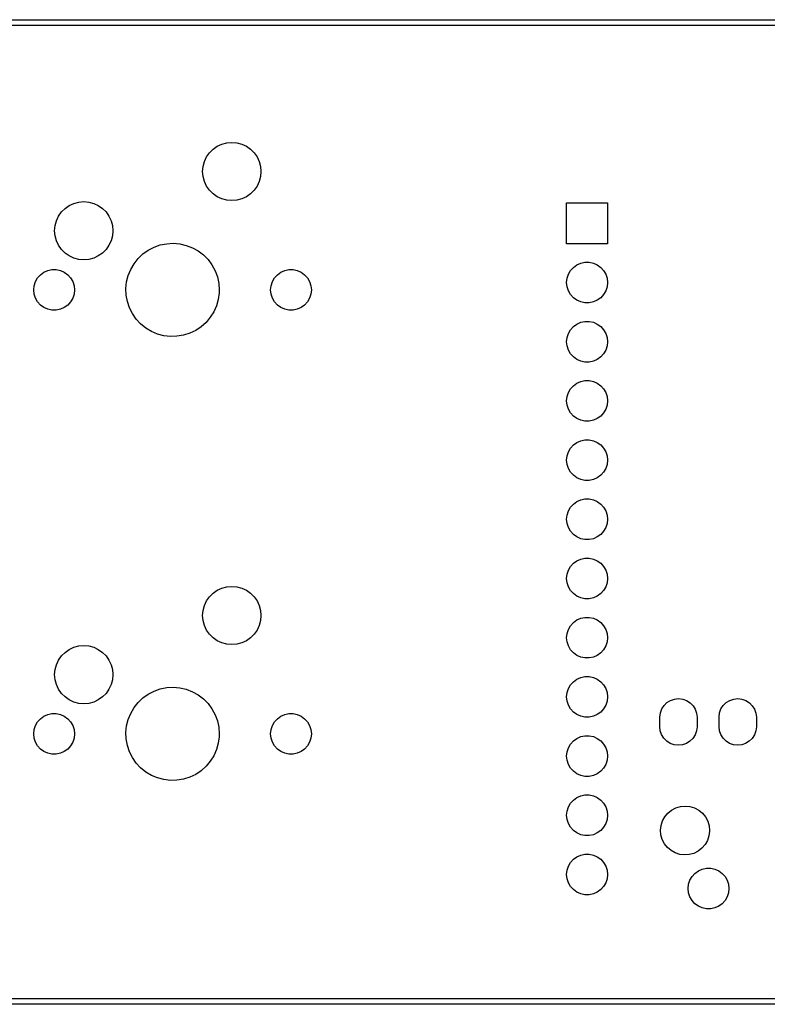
# Model space of a CAD drawing. Extents: x 93 to 214, y -121 to -79.
# Tile 2 of 4: x 122 to 154, y -121 to -79. Entities that reach past the tile are written whole.
import ezdxf

# ---------------------------------------------------------------- set-up
doc = ezdxf.new("R2010")
doc.units = 0
doc.layers.add('BLACK', color=7, linetype='CONTINUOUS')

msp = doc.modelspace()

# ---------------------------------------------------------------- linework, layer by layer
at = {"layer": 'BLACK', "linetype": 'CONTINUOUS'}
for p, q in [((98.5987, -79.1184), (208.599, -79.1184)), ((208.599, -79.3684), (98.5987, -79.3684)), ((130.118, -84.5509), (130.315, -84.4588)), ((130.315, -84.4588), (130.526, -84.4024)), ((130.526, -84.4024), (130.743, -84.3834)), ((130.743, -84.3834), (130.96, -84.4024)), ((130.96, -84.4024), (131.17, -84.4588)), ((131.17, -84.4588), (131.368, -84.5509)), ((129.66, -85.0084), (129.785, -84.83)), ((129.785, -84.83), (129.939, -84.6759)), ((129.939, -84.6759), (130.118, -84.5509)), ((131.368, -84.5509), (131.546, -84.6759)), ((131.546, -84.6759), (131.7, -84.83)), ((131.7, -84.83), (131.825, -85.0084)), ((129.512, -85.4164), (129.568, -85.2059)), ((129.568, -85.2059), (129.66, -85.0084)), ((131.825, -85.0084), (131.917, -85.2059)), ((131.917, -85.2059), (131.974, -85.4164)), ((129.493, -85.6334), (129.512, -85.4164)), ((129.512, -85.8505), (129.493, -85.6334)), ((131.974, -85.4164), (131.993, -85.6334)), ((131.993, -85.6334), (131.974, -85.8505)), ((129.568, -86.061), (129.512, -85.8505)), ((129.66, -86.2584), (129.568, -86.061)), ((131.917, -86.061), (131.825, -86.2584)), ((131.974, -85.8505), (131.917, -86.061)), ((129.785, -86.4369), (129.66, -86.2584)), ((129.939, -86.591), (129.785, -86.4369)), ((130.118, -86.716), (129.939, -86.591)), ((131.546, -86.591), (131.368, -86.716)), ((131.7, -86.4369), (131.546, -86.591)), ((131.825, -86.2584), (131.7, -86.4369)), ((123.768, -87.0909), (123.965, -86.9988)), ((123.965, -86.9988), (124.176, -86.9424)), ((124.176, -86.9424), (124.393, -86.9234)), ((124.393, -86.9234), (124.61, -86.9424)), ((124.61, -86.9424), (124.82, -86.9988)), ((124.82, -86.9988), (125.018, -87.0909)), ((130.315, -86.8081), (130.118, -86.716)), ((130.526, -86.8644), (130.315, -86.8081)), ((130.743, -86.8834), (130.526, -86.8644)), ((130.96, -86.8644), (130.743, -86.8834)), ((131.17, -86.8081), (130.96, -86.8644)), ((131.368, -86.716), (131.17, -86.8081)), ((145.107, -88.7322), (145.107, -86.9796)), ((145.107, -86.9796), (146.859, -86.9796)), ((146.859, -86.9796), (146.859, -88.7322)), ((123.31, -87.5484), (123.435, -87.37)), ((123.435, -87.37), (123.589, -87.2159)), ((123.589, -87.2159), (123.768, -87.0909)), ((125.018, -87.0909), (125.196, -87.2159)), ((125.196, -87.2159), (125.35, -87.37)), ((125.35, -87.37), (125.475, -87.5484)), ((123.162, -87.9564), (123.218, -87.7459)), ((123.218, -87.7459), (123.31, -87.5484)), ((125.475, -87.5484), (125.567, -87.7459)), ((125.567, -87.7459), (125.624, -87.9564)), ((123.143, -88.1734), (123.162, -87.9564)), ((123.162, -88.3905), (123.143, -88.1734)), ((125.624, -87.9564), (125.643, -88.1734)), ((125.643, -88.1734), (125.624, -88.3905)), ((123.218, -88.601), (123.162, -88.3905)), ((123.31, -88.7984), (123.218, -88.601)), ((125.567, -88.601), (125.475, -88.7984)), ((125.624, -88.3905), (125.567, -88.601)), ((127.952, -88.7292), (128.234, -88.7137)), ((128.234, -88.7137), (128.516, -88.7381)), ((123.435, -88.9769), (123.31, -88.7984)), ((123.589, -89.131), (123.435, -88.9769)), ((123.768, -89.256), (123.589, -89.131)), ((125.196, -89.131), (125.018, -89.256)), ((125.35, -88.9769), (125.196, -89.131)), ((125.475, -88.7984), (125.35, -88.9769)), ((126.928, -89.1724), (127.158, -89.0082)), ((127.158, -89.0082), (127.409, -88.8779)), ((127.409, -88.8779), (127.675, -88.7843)), ((127.675, -88.7843), (127.952, -88.7292)), ((128.516, -88.7381), (128.791, -88.8019)), ((128.791, -88.8019), (129.054, -88.9038)), ((129.054, -88.9038), (129.301, -89.0418)), ((129.301, -89.0418), (129.525, -89.2132)), ((146.859, -88.7322), (145.107, -88.7322)), ((123.965, -89.3481), (123.768, -89.256)), ((124.176, -89.4044), (123.965, -89.3481)), ((124.393, -89.4234), (124.176, -89.4044)), ((124.61, -89.4044), (124.393, -89.4234)), ((124.82, -89.3481), (124.61, -89.4044)), ((125.018, -89.256), (124.82, -89.3481)), ((126.549, -89.5893), (126.724, -89.3674)), ((126.724, -89.3674), (126.928, -89.1724)), ((129.525, -89.2132), (129.724, -89.4145)), ((129.724, -89.4145), (129.891, -89.6418)), ((145.545, -89.637), (145.712, -89.5625)), ((145.712, -89.5625), (145.891, -89.5244)), ((145.891, -89.5244), (146.074, -89.5244)), ((146.074, -89.5244), (146.254, -89.5625)), ((146.254, -89.5625), (146.421, -89.637)), ((122.537, -90.0632), (122.685, -89.9557)), ((122.685, -89.9557), (122.852, -89.8813)), ((122.852, -89.8813), (123.031, -89.8432)), ((123.031, -89.8432), (123.214, -89.8432)), ((123.214, -89.8432), (123.393, -89.8813)), ((123.393, -89.8813), (123.56, -89.9557)), ((123.56, -89.9557), (123.708, -90.0632)), ((126.301, -90.0954), (126.407, -89.8336)), ((126.407, -89.8336), (126.549, -89.5893)), ((129.891, -89.6418), (130.026, -89.8904)), ((130.026, -89.8904), (130.123, -90.1555)), ((132.697, -90.0632), (132.845, -89.9557)), ((132.845, -89.9557), (133.012, -89.8813)), ((133.012, -89.8813), (133.191, -89.8432)), ((133.191, -89.8432), (133.374, -89.8432)), ((133.374, -89.8432), (133.553, -89.8813)), ((133.553, -89.8813), (133.72, -89.9557)), ((133.72, -89.9557), (133.868, -90.0632)), ((145.182, -90.0395), (145.274, -89.8809)), ((145.274, -89.8809), (145.396, -89.7447)), ((145.396, -89.7447), (145.545, -89.637)), ((146.421, -89.637), (146.569, -89.7447)), ((146.569, -89.7447), (146.692, -89.8809)), ((146.692, -89.8809), (146.783, -90.0395)), ((122.267, -90.5315), (122.323, -90.3575)), ((122.323, -90.3575), (122.415, -90.1991)), ((122.415, -90.1991), (122.537, -90.0632)), ((123.708, -90.0632), (123.831, -90.1991)), ((123.831, -90.1991), (123.922, -90.3575)), ((123.922, -90.3575), (123.979, -90.5315)), ((126.204, -90.6506), (126.233, -90.3696)), ((126.233, -90.3696), (126.301, -90.0954)), ((130.123, -90.1555), (130.183, -90.4316)), ((132.427, -90.5315), (132.483, -90.3575)), ((132.483, -90.3575), (132.575, -90.1991)), ((132.575, -90.1991), (132.697, -90.0632)), ((133.868, -90.0632), (133.991, -90.1991)), ((133.991, -90.1991), (134.082, -90.3575)), ((134.082, -90.3575), (134.139, -90.5315)), ((145.107, -90.3959), (145.126, -90.2137)), ((145.126, -90.5781), (145.107, -90.3959)), ((145.126, -90.2137), (145.182, -90.0395)), ((146.783, -90.0395), (146.84, -90.2137)), ((146.84, -90.2137), (146.859, -90.3959)), ((146.859, -90.3959), (146.84, -90.5781)), ((122.248, -90.7134), (122.267, -90.5315)), ((122.267, -90.8954), (122.248, -90.7134)), ((123.979, -90.5315), (123.998, -90.7134)), ((123.998, -90.7134), (123.979, -90.8954)), ((126.215, -90.9329), (126.204, -90.6506)), ((130.183, -90.4316), (130.203, -90.7134)), ((130.203, -90.7134), (130.199, -90.839)), ((132.408, -90.7134), (132.427, -90.5315)), ((132.427, -90.8954), (132.408, -90.7134)), ((134.139, -90.5315), (134.158, -90.7134)), ((134.158, -90.7134), (134.139, -90.8954)), ((145.182, -90.7524), (145.126, -90.5781)), ((145.274, -90.911), (145.182, -90.7524)), ((146.783, -90.7524), (146.692, -90.911)), ((146.84, -90.5781), (146.783, -90.7524)), ((122.323, -91.0693), (122.267, -90.8954)), ((122.415, -91.2278), (122.323, -91.0693)), ((122.537, -91.3637), (122.415, -91.2278)), ((123.831, -91.2278), (123.708, -91.3637)), ((123.922, -91.0693), (123.831, -91.2278)), ((123.979, -90.8954), (123.922, -91.0693)), ((126.266, -91.2108), (126.215, -90.9329)), ((126.355, -91.4788), (126.266, -91.2108)), ((130.161, -91.119), (130.085, -91.3909)), ((130.199, -90.839), (130.161, -91.119)), ((132.483, -91.0693), (132.427, -90.8954)), ((132.575, -91.2278), (132.483, -91.0693)), ((132.697, -91.3637), (132.575, -91.2278)), ((133.991, -91.2278), (133.868, -91.3637)), ((134.082, -91.0693), (133.991, -91.2278)), ((134.139, -90.8954), (134.082, -91.0693)), ((145.396, -91.0472), (145.274, -90.911)), ((145.545, -91.1548), (145.396, -91.0472)), ((145.712, -91.2293), (145.545, -91.1548)), ((145.891, -91.2674), (145.712, -91.2293)), ((146.254, -91.2293), (146.074, -91.2674)), ((146.421, -91.1548), (146.254, -91.2293)), ((146.569, -91.0472), (146.421, -91.1548)), ((146.692, -90.911), (146.569, -91.0472)), ((122.685, -91.4712), (122.537, -91.3637)), ((122.852, -91.5456), (122.685, -91.4712)), ((123.031, -91.5836), (122.852, -91.5456)), ((123.214, -91.5836), (123.031, -91.5836)), ((123.393, -91.5456), (123.214, -91.5836)), ((123.56, -91.4712), (123.393, -91.5456)), ((123.708, -91.3637), (123.56, -91.4712)), ((126.481, -91.7315), (126.355, -91.4788)), ((129.97, -91.6493), (129.821, -91.889)), ((130.085, -91.3909), (129.97, -91.6493)), ((132.845, -91.4712), (132.697, -91.3637)), ((133.012, -91.5456), (132.845, -91.4712)), ((133.191, -91.5836), (133.012, -91.5456)), ((133.374, -91.5836), (133.191, -91.5836)), ((133.553, -91.5456), (133.374, -91.5836)), ((133.72, -91.4712), (133.553, -91.5456)), ((133.868, -91.3637), (133.72, -91.4712)), ((146.074, -91.2674), (145.891, -91.2674)), ((126.642, -91.9639), (126.481, -91.7315)), ((126.834, -92.1714), (126.642, -91.9639)), ((129.821, -91.889), (129.639, -92.1053)), ((145.545, -92.177), (145.712, -92.1025)), ((145.712, -92.1025), (145.891, -92.0644)), ((145.891, -92.0644), (146.074, -92.0644)), ((146.074, -92.0644), (146.254, -92.1025)), ((146.254, -92.1025), (146.421, -92.177)), ((127.053, -92.3497), (126.834, -92.1714)), ((127.295, -92.4955), (127.053, -92.3497)), ((127.555, -92.6056), (127.295, -92.4955)), ((129.194, -92.4507), (128.939, -92.573)), ((129.429, -92.2937), (129.194, -92.4507)), ((129.639, -92.1053), (129.429, -92.2937)), ((145.182, -92.5795), (145.274, -92.4209)), ((145.274, -92.4209), (145.396, -92.2847)), ((145.396, -92.2847), (145.545, -92.177)), ((146.421, -92.177), (146.569, -92.2847)), ((146.569, -92.2847), (146.692, -92.4209)), ((146.692, -92.4209), (146.783, -92.5795)), ((127.828, -92.678), (127.555, -92.6056)), ((128.109, -92.7112), (127.828, -92.678)), ((128.391, -92.7046), (128.109, -92.7112)), ((128.67, -92.6582), (128.391, -92.7046)), ((128.939, -92.573), (128.67, -92.6582)), ((145.107, -92.9359), (145.126, -92.7537)), ((145.126, -93.1181), (145.107, -92.9359)), ((145.126, -92.7537), (145.182, -92.5795)), ((146.783, -92.5795), (146.84, -92.7537)), ((146.84, -92.7537), (146.859, -92.9359)), ((146.859, -92.9359), (146.84, -93.1181)), ((145.182, -93.2924), (145.126, -93.1181)), ((145.274, -93.451), (145.182, -93.2924)), ((146.783, -93.2924), (146.692, -93.451)), ((146.84, -93.1181), (146.783, -93.2924)), ((145.396, -93.5872), (145.274, -93.451)), ((145.545, -93.6948), (145.396, -93.5872)), ((145.712, -93.7693), (145.545, -93.6948)), ((145.891, -93.8074), (145.712, -93.7693)), ((146.254, -93.7693), (146.074, -93.8074)), ((146.421, -93.6948), (146.254, -93.7693)), ((146.569, -93.5872), (146.421, -93.6948)), ((146.692, -93.451), (146.569, -93.5872)), ((146.074, -93.8074), (145.891, -93.8074)), ((145.712, -94.6425), (145.891, -94.6044)), ((145.891, -94.6044), (146.074, -94.6044)), ((146.074, -94.6044), (146.254, -94.6425)), ((145.182, -95.1195), (145.274, -94.9609)), ((145.274, -94.9609), (145.396, -94.8247)), ((145.396, -94.8247), (145.545, -94.717)), ((145.545, -94.717), (145.712, -94.6425)), ((146.254, -94.6425), (146.421, -94.717)), ((146.421, -94.717), (146.569, -94.8247)), ((146.569, -94.8247), (146.692, -94.9609)), ((146.692, -94.9609), (146.783, -95.1195)), ((145.107, -95.4759), (145.126, -95.2937)), ((145.126, -95.6581), (145.107, -95.4759)), ((145.126, -95.2937), (145.182, -95.1195)), ((146.783, -95.1195), (146.84, -95.2937)), ((146.84, -95.2937), (146.859, -95.4759)), ((146.859, -95.4759), (146.84, -95.6581)), ((145.182, -95.8324), (145.126, -95.6581)), ((145.274, -95.991), (145.182, -95.8324)), ((146.783, -95.8324), (146.692, -95.991)), ((146.84, -95.6581), (146.783, -95.8324)), ((145.396, -96.1272), (145.274, -95.991)), ((145.545, -96.2348), (145.396, -96.1272)), ((145.712, -96.3093), (145.545, -96.2348)), ((145.891, -96.3474), (145.712, -96.3093)), ((146.254, -96.3093), (146.074, -96.3474)), ((146.421, -96.2348), (146.254, -96.3093)), ((146.569, -96.1272), (146.421, -96.2348)), ((146.692, -95.991), (146.569, -96.1272)), ((146.074, -96.3474), (145.891, -96.3474)), ((145.712, -97.1825), (145.891, -97.1444)), ((145.891, -97.1444), (146.074, -97.1444)), ((146.074, -97.1444), (146.254, -97.1825)), ((145.182, -97.6595), (145.274, -97.5009)), ((145.274, -97.5009), (145.396, -97.3647)), ((145.396, -97.3647), (145.545, -97.257)), ((145.545, -97.257), (145.712, -97.1825)), ((146.254, -97.1825), (146.421, -97.257)), ((146.421, -97.257), (146.569, -97.3647)), ((146.569, -97.3647), (146.692, -97.5009)), ((146.692, -97.5009), (146.783, -97.6595)), ((145.107, -98.0159), (145.126, -97.8337)), ((145.126, -98.1981), (145.107, -98.0159)), ((145.126, -97.8337), (145.182, -97.6595)), ((146.783, -97.6595), (146.84, -97.8337)), ((146.84, -97.8337), (146.859, -98.0159)), ((146.859, -98.0159), (146.84, -98.1981)), ((145.182, -98.3724), (145.126, -98.1981)), ((145.274, -98.531), (145.182, -98.3724)), ((146.783, -98.3724), (146.692, -98.531)), ((146.84, -98.1981), (146.783, -98.3724)), ((145.396, -98.6672), (145.274, -98.531)), ((145.545, -98.7748), (145.396, -98.6672)), ((145.712, -98.8494), (145.545, -98.7748)), ((145.891, -98.8874), (145.712, -98.8494)), ((146.254, -98.8494), (146.074, -98.8874)), ((146.421, -98.7748), (146.254, -98.8494)), ((146.569, -98.6672), (146.421, -98.7748)), ((146.692, -98.531), (146.569, -98.6672)), ((146.074, -98.8874), (145.891, -98.8874)), ((145.712, -99.7225), (145.891, -99.6844)), ((145.891, -99.6844), (146.074, -99.6844)), ((146.074, -99.6844), (146.254, -99.7225)), ((145.182, -100.2), (145.274, -100.041)), ((145.274, -100.041), (145.396, -99.9047)), ((145.396, -99.9047), (145.545, -99.797)), ((145.545, -99.797), (145.712, -99.7225)), ((146.254, -99.7225), (146.421, -99.797)), ((146.421, -99.797), (146.569, -99.9047)), ((146.569, -99.9047), (146.692, -100.041)), ((146.692, -100.041), (146.783, -100.2)), ((145.107, -100.556), (145.126, -100.374)), ((145.126, -100.374), (145.182, -100.2)), ((146.783, -100.2), (146.84, -100.374)), ((146.84, -100.374), (146.859, -100.556)), ((145.126, -100.738), (145.107, -100.556)), ((145.182, -100.912), (145.126, -100.738)), ((145.274, -101.071), (145.182, -100.912)), ((146.783, -100.912), (146.692, -101.071)), ((146.84, -100.738), (146.783, -100.912)), ((146.859, -100.556), (146.84, -100.738)), ((145.396, -101.207), (145.274, -101.071)), ((145.545, -101.315), (145.396, -101.207)), ((145.712, -101.389), (145.545, -101.315)), ((145.891, -101.427), (145.712, -101.389)), ((146.254, -101.389), (146.074, -101.427)), ((146.421, -101.315), (146.254, -101.389)), ((146.569, -101.207), (146.421, -101.315)), ((146.692, -101.071), (146.569, -101.207)), ((146.074, -101.427), (145.891, -101.427)), ((145.712, -102.263), (145.891, -102.224)), ((145.891, -102.224), (146.074, -102.224)), ((146.074, -102.224), (146.254, -102.263)), ((145.182, -102.74), (145.274, -102.581)), ((145.274, -102.581), (145.396, -102.445)), ((145.396, -102.445), (145.545, -102.337)), ((145.545, -102.337), (145.712, -102.263)), ((146.254, -102.263), (146.421, -102.337)), ((146.421, -102.337), (146.569, -102.445)), ((146.569, -102.445), (146.692, -102.581)), ((146.692, -102.581), (146.783, -102.74)), ((145.107, -103.096), (145.126, -102.914)), ((145.126, -102.914), (145.182, -102.74)), ((146.783, -102.74), (146.84, -102.914)), ((146.84, -102.914), (146.859, -103.096)), ((130.118, -103.601), (130.315, -103.509)), ((130.315, -103.509), (130.526, -103.452)), ((130.526, -103.452), (130.743, -103.433)), ((130.743, -103.433), (130.96, -103.452)), ((130.96, -103.452), (131.17, -103.509)), ((131.17, -103.509), (131.368, -103.601)), ((145.126, -103.278), (145.107, -103.096)), ((145.182, -103.452), (145.126, -103.278)), ((145.274, -103.611), (145.182, -103.452)), ((146.783, -103.452), (146.692, -103.611)), ((146.84, -103.278), (146.783, -103.452)), ((146.859, -103.096), (146.84, -103.278)), ((129.66, -104.058), (129.785, -103.88)), ((129.785, -103.88), (129.939, -103.726)), ((129.939, -103.726), (130.118, -103.601)), ((131.368, -103.601), (131.546, -103.726)), ((131.546, -103.726), (131.7, -103.88)), ((131.7, -103.88), (131.825, -104.058)), ((145.396, -103.747), (145.274, -103.611)), ((145.545, -103.855), (145.396, -103.747)), ((145.712, -103.929), (145.545, -103.855)), ((145.891, -103.967), (145.712, -103.929)), ((146.254, -103.929), (146.074, -103.967)), ((146.421, -103.855), (146.254, -103.929)), ((146.569, -103.747), (146.421, -103.855)), ((146.692, -103.611), (146.569, -103.747)), ((129.512, -104.466), (129.568, -104.256)), ((129.568, -104.256), (129.66, -104.058)), ((131.825, -104.058), (131.917, -104.256)), ((131.917, -104.256), (131.974, -104.466)), ((146.074, -103.967), (145.891, -103.967)), ((129.493, -104.683), (129.512, -104.466)), ((129.512, -104.9), (129.493, -104.683)), ((131.974, -104.466), (131.993, -104.683)), ((131.993, -104.683), (131.974, -104.9)), ((145.712, -104.803), (145.891, -104.764)), ((145.891, -104.764), (146.074, -104.764)), ((146.074, -104.764), (146.254, -104.803)), ((129.568, -105.111), (129.512, -104.9)), ((129.66, -105.308), (129.568, -105.111)), ((131.917, -105.111), (131.825, -105.308)), ((131.974, -104.9), (131.917, -105.111)), ((145.182, -105.28), (145.274, -105.121)), ((145.274, -105.121), (145.396, -104.985)), ((145.396, -104.985), (145.545, -104.877)), ((145.545, -104.877), (145.712, -104.803)), ((146.254, -104.803), (146.421, -104.877)), ((146.421, -104.877), (146.569, -104.985)), ((146.569, -104.985), (146.692, -105.121)), ((146.692, -105.121), (146.783, -105.28)), ((129.785, -105.487), (129.66, -105.308)), ((129.939, -105.641), (129.785, -105.487)), ((131.7, -105.487), (131.546, -105.641)), ((131.825, -105.308), (131.7, -105.487)), ((145.107, -105.636), (145.126, -105.454)), ((145.126, -105.454), (145.182, -105.28)), ((146.783, -105.28), (146.84, -105.454)), ((146.84, -105.454), (146.859, -105.636)), ((123.965, -106.049), (124.176, -105.992)), ((124.176, -105.992), (124.393, -105.973)), ((124.393, -105.973), (124.61, -105.992)), ((124.61, -105.992), (124.82, -106.049)), ((130.118, -105.766), (129.939, -105.641)), ((130.315, -105.858), (130.118, -105.766)), ((130.526, -105.914), (130.315, -105.858)), ((130.743, -105.933), (130.526, -105.914)), ((130.96, -105.914), (130.743, -105.933)), ((131.17, -105.858), (130.96, -105.914)), ((131.368, -105.766), (131.17, -105.858)), ((131.546, -105.641), (131.368, -105.766)), ((145.126, -105.818), (145.107, -105.636)), ((145.182, -105.992), (145.126, -105.818)), ((145.274, -106.151), (145.182, -105.992)), ((146.783, -105.992), (146.692, -106.151)), ((146.84, -105.818), (146.783, -105.992)), ((146.859, -105.636), (146.84, -105.818)), ((123.31, -106.598), (123.435, -106.42)), ((123.435, -106.42), (123.589, -106.266)), ((123.589, -106.266), (123.768, -106.141)), ((123.768, -106.141), (123.965, -106.049)), ((124.82, -106.049), (125.018, -106.141)), ((125.018, -106.141), (125.196, -106.266)), ((125.196, -106.266), (125.35, -106.42)), ((125.35, -106.42), (125.475, -106.598)), ((145.396, -106.287), (145.274, -106.151)), ((145.545, -106.395), (145.396, -106.287)), ((145.712, -106.469), (145.545, -106.395)), ((146.421, -106.395), (146.254, -106.469)), ((146.569, -106.287), (146.421, -106.395)), ((146.692, -106.151), (146.569, -106.287)), ((123.162, -107.006), (123.218, -106.796)), ((123.218, -106.796), (123.31, -106.598)), ((125.475, -106.598), (125.567, -106.796)), ((125.567, -106.796), (125.624, -107.006)), ((145.891, -106.507), (145.712, -106.469)), ((146.074, -106.507), (145.891, -106.507)), ((146.254, -106.469), (146.074, -106.507)), ((123.143, -107.223), (123.162, -107.006)), ((123.162, -107.44), (123.143, -107.223)), ((125.624, -107.006), (125.643, -107.223)), ((125.643, -107.223), (125.624, -107.44)), ((145.712, -107.343), (145.891, -107.304)), ((145.891, -107.304), (146.074, -107.304)), ((146.074, -107.304), (146.254, -107.343)), ((123.218, -107.651), (123.162, -107.44)), ((123.31, -107.848), (123.218, -107.651)), ((125.567, -107.651), (125.475, -107.848)), ((125.624, -107.44), (125.567, -107.651)), ((145.182, -107.82), (145.274, -107.661)), ((145.274, -107.661), (145.396, -107.525)), ((145.396, -107.525), (145.545, -107.417)), ((145.545, -107.417), (145.712, -107.343)), ((146.254, -107.343), (146.421, -107.417)), ((146.421, -107.417), (146.569, -107.525)), ((146.569, -107.525), (146.692, -107.661)), ((146.692, -107.661), (146.783, -107.82)), ((123.435, -108.027), (123.31, -107.848)), ((123.589, -108.181), (123.435, -108.027)), ((125.35, -108.027), (125.196, -108.181)), ((125.475, -107.848), (125.35, -108.027)), ((126.928, -108.222), (127.158, -108.058)), ((127.158, -108.058), (127.409, -107.928)), ((127.409, -107.928), (127.675, -107.834)), ((127.675, -107.834), (127.952, -107.779)), ((127.952, -107.779), (128.234, -107.764)), ((128.234, -107.764), (128.516, -107.788)), ((128.516, -107.788), (128.791, -107.852)), ((128.791, -107.852), (129.054, -107.954)), ((129.054, -107.954), (129.301, -108.092)), ((129.301, -108.092), (129.525, -108.263)), ((145.107, -108.176), (145.126, -107.994)), ((145.126, -107.994), (145.182, -107.82)), ((146.783, -107.82), (146.84, -107.994)), ((146.84, -107.994), (146.859, -108.176)), ((123.768, -108.306), (123.589, -108.181)), ((123.965, -108.398), (123.768, -108.306)), ((124.176, -108.454), (123.965, -108.398)), ((124.393, -108.473), (124.176, -108.454)), ((124.61, -108.454), (124.393, -108.473)), ((124.82, -108.398), (124.61, -108.454)), ((125.018, -108.306), (124.82, -108.398)), ((125.196, -108.181), (125.018, -108.306)), ((126.549, -108.639), (126.724, -108.417)), ((126.724, -108.417), (126.928, -108.222)), ((129.525, -108.263), (129.724, -108.465)), ((129.724, -108.465), (129.891, -108.692)), ((145.126, -108.358), (145.107, -108.176)), ((145.182, -108.532), (145.126, -108.358)), ((145.274, -108.691), (145.182, -108.532)), ((146.783, -108.532), (146.692, -108.691)), ((146.84, -108.358), (146.783, -108.532)), ((146.859, -108.176), (146.84, -108.358)), ((149.186, -108.695), (149.283, -108.545)), ((149.283, -108.545), (149.41, -108.421)), ((149.41, -108.421), (149.562, -108.327)), ((149.562, -108.327), (149.731, -108.27)), ((149.731, -108.27), (149.908, -108.251)), ((149.908, -108.251), (150.085, -108.272)), ((150.085, -108.272), (150.254, -108.332)), ((150.254, -108.332), (150.404, -108.427)), ((150.404, -108.427), (150.53, -108.554)), ((150.53, -108.554), (150.624, -108.705)), ((151.726, -108.695), (151.823, -108.545)), ((151.823, -108.545), (151.95, -108.421)), ((151.95, -108.421), (152.102, -108.327)), ((152.102, -108.327), (152.271, -108.27)), ((152.271, -108.27), (152.448, -108.251)), ((152.448, -108.251), (152.625, -108.272)), ((152.625, -108.272), (152.794, -108.332)), ((152.794, -108.332), (152.944, -108.427)), ((152.944, -108.427), (153.07, -108.554)), ((153.07, -108.554), (153.164, -108.705)), ((122.685, -109.006), (122.852, -108.931)), ((122.852, -108.931), (123.031, -108.893)), ((123.031, -108.893), (123.214, -108.893)), ((123.214, -108.893), (123.393, -108.931)), ((123.393, -108.931), (123.56, -109.006)), ((126.301, -109.145), (126.407, -108.884)), ((126.407, -108.884), (126.549, -108.639)), ((129.891, -108.692), (130.026, -108.94)), ((130.026, -108.94), (130.123, -109.205)), ((132.845, -109.006), (133.012, -108.931)), ((133.012, -108.931), (133.191, -108.893)), ((133.191, -108.893), (133.374, -108.893)), ((133.374, -108.893), (133.553, -108.931)), ((133.553, -108.931), (133.72, -109.006)), ((145.396, -108.827), (145.274, -108.691)), ((145.545, -108.935), (145.396, -108.827)), ((145.712, -109.009), (145.545, -108.935)), ((146.421, -108.935), (146.254, -109.009)), ((146.569, -108.827), (146.421, -108.935)), ((146.692, -108.691), (146.569, -108.827)), ((149.103, -109.04), (149.125, -108.863)), ((149.125, -108.863), (149.186, -108.695)), ((150.624, -108.705), (150.683, -108.874)), ((150.683, -108.874), (150.703, -109.051)), ((151.643, -109.04), (151.665, -108.863)), ((151.665, -108.863), (151.726, -108.695)), ((153.164, -108.705), (153.223, -108.874)), ((153.223, -108.874), (153.243, -109.051)), ((122.267, -109.582), (122.323, -109.408)), ((122.323, -109.408), (122.415, -109.249)), ((122.415, -109.249), (122.537, -109.113)), ((122.537, -109.113), (122.685, -109.006)), ((123.56, -109.006), (123.708, -109.113)), ((123.708, -109.113), (123.831, -109.249)), ((123.831, -109.249), (123.922, -109.408)), ((123.922, -109.408), (123.979, -109.582)), ((126.204, -109.701), (126.233, -109.42)), ((126.233, -109.42), (126.301, -109.145)), ((130.123, -109.205), (130.183, -109.482)), ((132.427, -109.582), (132.483, -109.408)), ((132.483, -109.408), (132.575, -109.249)), ((132.575, -109.249), (132.697, -109.113)), ((132.697, -109.113), (132.845, -109.006)), ((133.72, -109.006), (133.868, -109.113)), ((133.868, -109.113), (133.991, -109.249)), ((133.991, -109.249), (134.082, -109.408)), ((134.082, -109.408), (134.139, -109.582)), ((145.891, -109.047), (145.712, -109.009)), ((146.074, -109.047), (145.891, -109.047)), ((146.254, -109.009), (146.074, -109.047)), ((149.103, -109.051), (149.103, -109.04)), ((149.103, -109.451), (149.103, -109.051)), ((150.703, -109.051), (150.703, -109.451)), ((151.643, -109.051), (151.643, -109.04)), ((151.643, -109.451), (151.643, -109.051)), ((153.243, -109.051), (153.243, -109.451)), ((122.248, -109.763), (122.267, -109.582)), ((122.267, -109.945), (122.248, -109.763)), ((123.979, -109.582), (123.998, -109.763)), ((123.998, -109.763), (123.979, -109.945)), ((126.215, -109.983), (126.204, -109.701)), ((130.183, -109.482), (130.203, -109.763)), ((130.203, -109.763), (130.199, -109.889)), ((132.408, -109.763), (132.427, -109.582)), ((132.427, -109.945), (132.408, -109.763)), ((134.139, -109.582), (134.158, -109.763)), ((134.158, -109.763), (134.139, -109.945)), ((145.712, -109.883), (145.891, -109.844)), ((145.891, -109.844), (146.074, -109.844)), ((146.074, -109.844), (146.254, -109.883)), ((149.123, -109.628), (149.103, -109.451)), ((149.181, -109.797), (149.123, -109.628)), ((149.276, -109.948), (149.181, -109.797)), ((150.619, -109.807), (150.523, -109.957)), ((150.68, -109.639), (150.619, -109.807)), ((150.703, -109.462), (150.68, -109.639)), ((150.703, -109.451), (150.703, -109.462)), ((151.663, -109.628), (151.643, -109.451)), ((151.721, -109.797), (151.663, -109.628)), ((151.816, -109.948), (151.721, -109.797)), ((153.159, -109.807), (153.063, -109.957)), ((153.22, -109.639), (153.159, -109.807)), ((153.243, -109.462), (153.22, -109.639)), ((153.243, -109.451), (153.243, -109.462)), ((122.323, -110.119), (122.267, -109.945)), ((122.415, -110.278), (122.323, -110.119)), ((123.922, -110.119), (123.831, -110.278)), ((123.979, -109.945), (123.922, -110.119)), ((126.266, -110.261), (126.215, -109.983)), ((126.355, -110.529), (126.266, -110.261)), ((130.161, -110.169), (130.085, -110.441)), ((130.199, -109.889), (130.161, -110.169)), ((132.483, -110.119), (132.427, -109.945)), ((132.575, -110.278), (132.483, -110.119)), ((134.082, -110.119), (133.991, -110.278)), ((134.139, -109.945), (134.082, -110.119)), ((145.182, -110.36), (145.274, -110.201)), ((145.274, -110.201), (145.396, -110.065)), ((145.396, -110.065), (145.545, -109.957)), ((145.545, -109.957), (145.712, -109.883)), ((146.254, -109.883), (146.421, -109.957)), ((146.421, -109.957), (146.569, -110.065)), ((146.569, -110.065), (146.692, -110.201)), ((146.692, -110.201), (146.783, -110.36)), ((149.402, -110.074), (149.276, -109.948)), ((149.552, -110.17), (149.402, -110.074)), ((149.72, -110.23), (149.552, -110.17)), ((149.897, -110.251), (149.72, -110.23)), ((150.075, -110.232), (149.897, -110.251)), ((150.243, -110.175), (150.075, -110.232)), ((150.395, -110.081), (150.243, -110.175)), ((150.523, -109.957), (150.395, -110.081)), ((151.942, -110.074), (151.816, -109.948)), ((152.092, -110.17), (151.942, -110.074)), ((152.26, -110.23), (152.092, -110.17)), ((152.437, -110.251), (152.26, -110.23)), ((152.615, -110.232), (152.437, -110.251)), ((152.783, -110.175), (152.615, -110.232)), ((152.935, -110.081), (152.783, -110.175)), ((153.063, -109.957), (152.935, -110.081)), ((122.537, -110.414), (122.415, -110.278)), ((122.685, -110.521), (122.537, -110.414)), ((122.852, -110.596), (122.685, -110.521)), ((123.031, -110.634), (122.852, -110.596)), ((123.214, -110.634), (123.031, -110.634)), ((123.393, -110.596), (123.214, -110.634)), ((123.56, -110.521), (123.393, -110.596)), ((123.708, -110.414), (123.56, -110.521)), ((123.831, -110.278), (123.708, -110.414)), ((126.481, -110.782), (126.355, -110.529)), ((130.085, -110.441), (129.97, -110.699)), ((132.697, -110.414), (132.575, -110.278)), ((132.845, -110.521), (132.697, -110.414)), ((133.012, -110.596), (132.845, -110.521)), ((133.191, -110.634), (133.012, -110.596)), ((133.374, -110.634), (133.191, -110.634)), ((133.553, -110.596), (133.374, -110.634)), ((133.72, -110.521), (133.553, -110.596)), ((133.868, -110.414), (133.72, -110.521)), ((133.991, -110.278), (133.868, -110.414)), ((145.107, -110.716), (145.126, -110.534)), ((145.126, -110.534), (145.182, -110.36)), ((146.783, -110.36), (146.84, -110.534)), ((146.84, -110.534), (146.859, -110.716)), ((126.642, -111.014), (126.481, -110.782)), ((126.834, -111.221), (126.642, -111.014)), ((129.821, -110.939), (129.639, -111.155)), ((129.97, -110.699), (129.821, -110.939)), ((145.126, -110.898), (145.107, -110.716)), ((145.182, -111.072), (145.126, -110.898)), ((145.274, -111.231), (145.182, -111.072)), ((146.783, -111.072), (146.692, -111.231)), ((146.84, -110.898), (146.783, -111.072)), ((146.859, -110.716), (146.84, -110.898)), ((127.053, -111.4), (126.834, -111.221)), ((127.295, -111.545), (127.053, -111.4)), ((129.194, -111.501), (128.939, -111.623)), ((129.429, -111.344), (129.194, -111.501)), ((129.639, -111.155), (129.429, -111.344)), ((145.396, -111.367), (145.274, -111.231)), ((145.545, -111.475), (145.396, -111.367)), ((145.712, -111.549), (145.545, -111.475)), ((146.421, -111.475), (146.254, -111.549)), ((146.569, -111.367), (146.421, -111.475)), ((146.692, -111.231), (146.569, -111.367)), ((127.555, -111.656), (127.295, -111.545)), ((127.828, -111.728), (127.555, -111.656)), ((128.109, -111.761), (127.828, -111.728)), ((128.391, -111.755), (128.109, -111.761)), ((128.67, -111.708), (128.391, -111.755)), ((128.939, -111.623), (128.67, -111.708)), ((145.891, -111.587), (145.712, -111.549)), ((146.074, -111.587), (145.891, -111.587)), ((146.254, -111.549), (146.074, -111.587)), ((145.182, -112.9), (145.274, -112.741)), ((145.274, -112.741), (145.396, -112.605)), ((145.396, -112.605), (145.545, -112.497)), ((145.545, -112.497), (145.712, -112.423)), ((145.712, -112.423), (145.891, -112.384)), ((145.891, -112.384), (146.074, -112.384)), ((146.074, -112.384), (146.254, -112.423)), ((146.254, -112.423), (146.421, -112.497)), ((146.421, -112.497), (146.569, -112.605)), ((146.569, -112.605), (146.692, -112.741)), ((146.692, -112.741), (146.783, -112.9)), ((145.107, -113.256), (145.126, -113.074)), ((145.126, -113.074), (145.182, -112.9)), ((146.783, -112.9), (146.84, -113.074)), ((146.84, -113.074), (146.859, -113.256)), ((149.319, -113.318), (149.45, -113.161)), ((149.45, -113.161), (149.61, -113.032)), ((149.61, -113.032), (149.792, -112.937)), ((149.792, -112.937), (149.988, -112.88)), ((149.988, -112.88), (150.192, -112.861)), ((150.192, -112.861), (150.396, -112.882)), ((150.396, -112.882), (150.592, -112.943)), ((150.592, -112.943), (150.772, -113.04)), ((150.772, -113.04), (150.93, -113.171)), ((150.93, -113.171), (151.06, -113.33)), ((145.126, -113.438), (145.107, -113.256)), ((145.182, -113.612), (145.126, -113.438)), ((145.274, -113.771), (145.182, -113.612)), ((146.783, -113.612), (146.692, -113.771)), ((146.84, -113.438), (146.783, -113.612)), ((146.859, -113.256), (146.84, -113.438)), ((149.158, -113.693), (149.22, -113.497)), ((149.22, -113.497), (149.319, -113.318)), ((151.06, -113.33), (151.156, -113.511)), ((151.156, -113.511), (151.215, -113.707)), ((145.396, -113.907), (145.274, -113.771)), ((145.545, -114.015), (145.396, -113.907)), ((145.712, -114.089), (145.545, -114.015)), ((146.421, -114.015), (146.254, -114.089)), ((146.569, -113.907), (146.421, -114.015)), ((146.692, -113.771), (146.569, -113.907)), ((149.135, -113.896), (149.158, -113.693)), ((149.152, -114.1), (149.135, -113.896)), ((151.235, -113.94), (151.209, -114.144)), ((151.215, -113.707), (151.235, -113.911)), ((151.235, -113.911), (151.235, -113.94)), ((145.891, -114.127), (145.712, -114.089)), ((146.074, -114.127), (145.891, -114.127)), ((146.254, -114.089), (146.074, -114.127)), ((149.209, -114.297), (149.152, -114.1)), ((149.302, -114.48), (149.209, -114.297)), ((149.43, -114.64), (149.302, -114.48)), ((151.144, -114.338), (151.043, -114.516)), ((151.209, -114.144), (151.144, -114.338)), ((149.586, -114.773), (149.43, -114.64)), ((149.765, -114.873), (149.586, -114.773)), ((149.96, -114.936), (149.765, -114.873)), ((150.565, -114.89), (150.367, -114.945)), ((150.748, -114.797), (150.565, -114.89)), ((150.909, -114.671), (150.748, -114.797)), ((151.043, -114.516), (150.909, -114.671)), ((145.182, -115.44), (145.274, -115.281)), ((145.274, -115.281), (145.396, -115.145)), ((145.396, -115.145), (145.545, -115.037)), ((145.545, -115.037), (145.712, -114.963)), ((145.712, -114.963), (145.891, -114.924)), ((145.891, -114.924), (146.074, -114.924)), ((146.074, -114.924), (146.254, -114.963)), ((146.254, -114.963), (146.421, -115.037)), ((146.421, -115.037), (146.569, -115.145)), ((146.569, -115.145), (146.692, -115.281)), ((146.692, -115.281), (146.783, -115.44)), ((150.163, -114.961), (149.96, -114.936)), ((150.367, -114.945), (150.163, -114.961)), ((145.107, -115.796), (145.126, -115.614)), ((145.126, -115.614), (145.182, -115.44)), ((146.783, -115.44), (146.84, -115.614)), ((146.84, -115.614), (146.859, -115.796)), ((150.487, -115.887), (150.61, -115.751)), ((150.61, -115.751), (150.757, -115.643)), ((150.757, -115.643), (150.925, -115.569)), ((150.925, -115.569), (151.104, -115.531)), ((151.104, -115.531), (151.286, -115.531)), ((151.286, -115.531), (151.465, -115.569)), ((151.465, -115.569), (151.632, -115.643)), ((151.632, -115.643), (151.78, -115.751)), ((151.78, -115.751), (151.903, -115.887)), ((145.126, -115.978), (145.107, -115.796)), ((145.182, -116.152), (145.126, -115.978)), ((145.274, -116.311), (145.182, -116.152)), ((146.783, -116.152), (146.692, -116.311)), ((146.84, -115.978), (146.783, -116.152)), ((146.859, -115.796), (146.84, -115.978)), ((150.339, -116.219), (150.396, -116.045)), ((150.396, -116.045), (150.487, -115.887)), ((151.903, -115.887), (151.994, -116.045)), ((151.994, -116.045), (152.051, -116.219)), ((145.396, -116.447), (145.274, -116.311)), ((145.545, -116.555), (145.396, -116.447)), ((145.712, -116.629), (145.545, -116.555)), ((146.421, -116.555), (146.254, -116.629)), ((146.569, -116.447), (146.421, -116.555)), ((146.692, -116.311), (146.569, -116.447)), ((150.32, -116.401), (150.339, -116.219)), ((150.339, -116.583), (150.32, -116.401)), ((150.396, -116.757), (150.339, -116.583)), ((152.051, -116.583), (151.994, -116.757)), ((152.051, -116.219), (152.07, -116.401)), ((152.07, -116.401), (152.051, -116.583)), ((145.891, -116.667), (145.712, -116.629)), ((146.074, -116.667), (145.891, -116.667)), ((146.254, -116.629), (146.074, -116.667)), ((150.487, -116.915), (150.396, -116.757)), ((150.61, -117.051), (150.487, -116.915)), ((151.903, -116.915), (151.78, -117.051)), ((151.994, -116.757), (151.903, -116.915)), ((150.757, -117.159), (150.61, -117.051)), ((150.925, -117.233), (150.757, -117.159)), ((151.104, -117.271), (150.925, -117.233)), ((151.286, -117.271), (151.104, -117.271)), ((151.465, -117.233), (151.286, -117.271)), ((151.632, -117.159), (151.465, -117.233)), ((151.78, -117.051), (151.632, -117.159)), ((98.5987, -121.118), (208.599, -121.118)), ((208.599, -121.368), (98.5987, -121.368))]:
    msp.add_line(p, q, dxfattribs=at)

doc.saveas('drawing.dxf')
